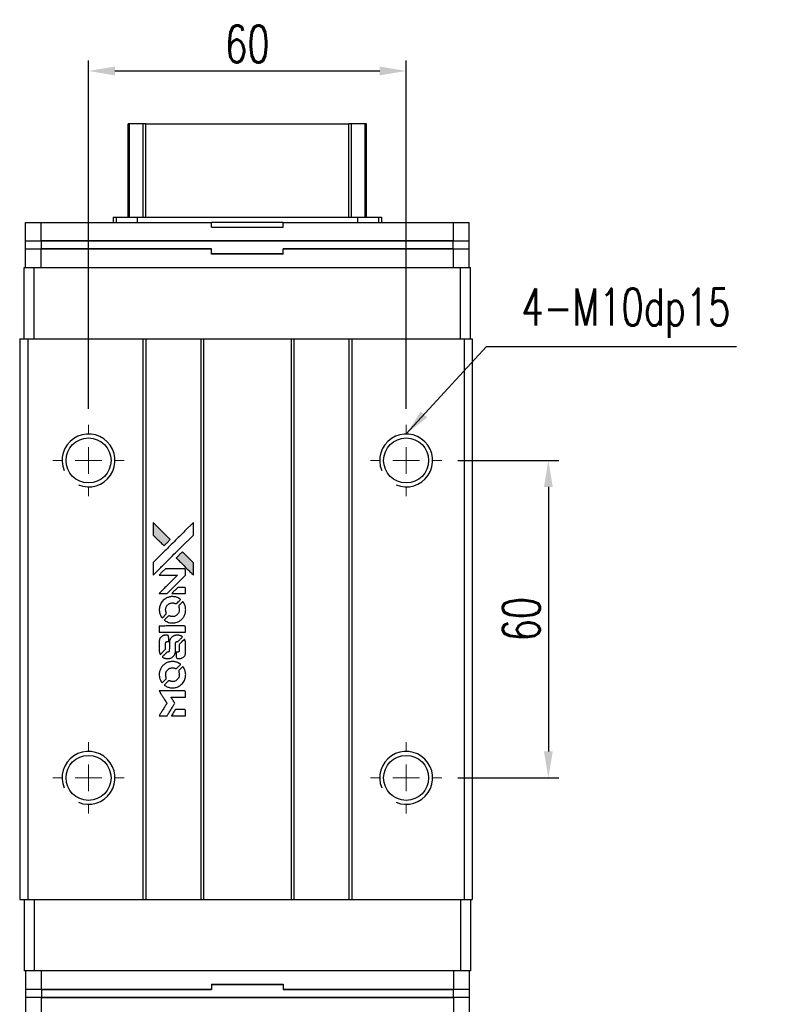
# Model space of a CAD drawing. Header units: millimetres. Extents: x 560 to 1055, y 594 to 1034.
# Tile 2 of 3: x 600 to 743, y 848 to 1034. Entities that reach past the tile are written whole.
import ezdxf

# ---------------------------------------------------------------- set-up
doc = ezdxf.new("R2010")
doc.units = ezdxf.units.MM
doc.header["$PDSIZE"] = -1
doc.layers.add('DIM', color=4, linetype='Continuous')
doc.styles.add('DIM-7', font='SIMPLEX.shx', dxfattribs={"width": 0.7, "bigfont": 'chineset.shx'})
doc.dimstyles.new('CNS', dxfattribs={"dimtxt": 3.5, "dimasz": 2.5, "dimexe": 1, "dimexo": 1.5, "dimgap": 0.09, "dimtad": 0, "dimdsep": 46, "dimtxsty": 'DIM-7', "dimcen": 0.09, "dimclrd": 1, "dimclre": 1, "dimclrt": 4, "dimadec": 0, "dimazin": 0, "dimtfac": 1, "dimtix": 1, "dimtmove": 2, "dimatfit": 3, "dimfxl": 1, "dimtvp": 0.971429, "dimtolj": 1, "dimarcsym": 0})

# ---------------------------------------------------------------- blocks, each defined once
blk = doc.blocks.new('SW_CENTERMARKSYMBOL_3')
at = {"color": 0, "linetype": 'Continuous', "lineweight": 18}
for p, q in [((0, 5), (0, 6.75)), ((0, 0), (0, 2.5)), ((-5, 0), (-6.75, 0)), ((0, 0), (-2.5, 0)), ((0, 0), (0, -2.5)), ((0, 0), (2.5, 0)), ((5, 0), (6.75, 0)), ((0, -5), (0, -6.75))]:
    blk.add_line(p, q, dxfattribs=at)
blk = doc.blocks.new('SW_CENTERMARKSYMBOL_4')
at = {"color": 0, "linetype": 'Continuous', "lineweight": 18}
for p, q in [((0, 5), (0, 6.75)), ((0, 0), (0, 2.5)), ((-5, 0), (-6.75, 0)), ((0, 0), (-2.5, 0)), ((0, 0), (0, -2.5)), ((0, 0), (2.5, 0)), ((5, 0), (6.75, 0)), ((0, -5), (0, -6.75))]:
    blk.add_line(p, q, dxfattribs=at)
blk = doc.blocks.new('SW_CENTERMARKSYMBOL_5')
at = {"color": 0, "linetype": 'Continuous', "lineweight": 18}
for p, q in [((0, 5), (0, 6.75)), ((0, 0), (0, 2.5)), ((-5, 0), (-6.75, 0)), ((0, 0), (-2.5, 0)), ((0, 0), (0, -2.5)), ((0, 0), (2.5, 0)), ((5, 0), (6.75, 0)), ((0, -5), (0, -6.75))]:
    blk.add_line(p, q, dxfattribs=at)
blk = doc.blocks.new('SW_CENTERMARKSYMBOL_6')
at = {"color": 0, "linetype": 'Continuous', "lineweight": 18}
for p, q in [((0, 5), (0, 6.75)), ((0, 0), (0, 2.5)), ((-5, 0), (-6.75, 0)), ((0, 0), (-2.5, 0)), ((0, 0), (0, -2.5)), ((0, 0), (2.5, 0)), ((5, 0), (6.75, 0)), ((0, -5), (0, -6.75))]:
    blk.add_line(p, q, dxfattribs=at)
blk = doc.blocks.new('*D191')
at = {"layer": 'DEFPOINTS', "color": 0}
for p in [(672.7, 1024.22), (612.7, 957.35), (672.7, 957.35)]:
    blk.add_point(p, dxfattribs=at)
at = {"layer": 'DIM', "color": 7, "lineweight": -2}
for p, q in [((612.7, 960.35), (612.7, 1026.22)), ((672.7, 960.35), (672.7, 1026.22)), ((617.7, 1024.22), (667.7, 1024.22))]:
    blk.add_line(p, q, dxfattribs=at)
at = {"layer": 'DIM', "color": 7}
for points in [[(617.7, 1025.05), (617.7, 1023.38), (612.7, 1024.22)], [(667.7, 1025.05), (667.7, 1023.38), (672.7, 1024.22)]]:
    blk.add_solid(points, dxfattribs=at)
at = {"layer": 'DIM', "color": 7, "insert": (642.7, 1029.32), "char_height": 7, "attachment_point": 5, "style": 'DIM-7'}
blk.add_mtext('\\A1;60', dxfattribs=at)
blk = doc.blocks.new('*D192')
at = {"layer": 'DEFPOINTS', "color": 0}
for p in [(679.45, 950.6), (679.45, 890.6), (699.56, 890.6)]:
    blk.add_point(p, dxfattribs=at)
at = {"layer": 'DIM', "color": 7, "lineweight": -2}
for p, q in [((682.45, 950.6), (701.56, 950.6)), ((699.56, 945.6), (699.56, 895.6)), ((682.45, 890.6), (701.56, 890.6))]:
    blk.add_line(p, q, dxfattribs=at)
at = {"layer": 'DIM', "color": 7}
for points in [[(698.73, 945.6), (700.4, 945.6), (699.56, 950.6)], [(698.73, 895.6), (700.4, 895.6), (699.56, 890.6)]]:
    blk.add_solid(points, dxfattribs=at)
at = {"layer": 'DIM', "color": 7, "insert": (694.46, 920.6), "char_height": 7, "attachment_point": 5, "rotation": 90, "style": 'DIM-7'}
blk.add_mtext('\\A1;60', dxfattribs=at)
blk = doc.blocks.new('LOGO2')
at = {"linetype": 'Continuous'}
h = blk.add_hatch(color=22, dxfattribs=at)
h.dxf.hatch_style = 1
h.paths.add_polyline_path([(583.53, 1429.73), (583.53, 1428.55), (583.53, 1427.37), (584.56, 1426.35, 0.000288), (584.95, 1425.96, 0.000479), (585.28, 1425.63, 0.000013), (585.58, 1425.34, 0.197177), (585.59, 1425.34, 0.197497), (585.59, 1425.34, 0.00004), (585.76, 1425.51, 0.000834), (585.95, 1425.7, 0.000506), (586.18, 1425.92), (586.76, 1426.5), (585.15, 1428.12)])
h.paths.add_polyline_path([(589.06, 1424.2), (588.47, 1423.62, 0.000476), (588.25, 1423.39, 0.000789), (588.06, 1423.2, 0.000035), (587.89, 1423.03, 0.19758), (587.89, 1423.03, 0.198396), (587.89, 1423.02, 0.000019), (588.12, 1422.79, 0.000582), (588.38, 1422.53, 0.000351), (588.68, 1422.23, 0.000108), (589.98, 1420.93, 0.000692), (590.64, 1420.28, 0.000077), (591.09, 1419.83, 0.197527), (591.11, 1419.82, 0.410181), (591.12, 1419.83, 0.000493), (591.12, 1420.07, 0.002424), (591.12, 1420.41, 0.000529), (591.12, 1420.98), (591.12, 1422.14), (590.09, 1423.17)])
at = {"color": 22}
for points in [[(584.56, 1426.35, 0.000288), (584.95, 1425.96, 0.000479), (585.28, 1425.63, 0.000013), (585.58, 1425.34, 0.197177), (585.59, 1425.34, 0.197497), (585.59, 1425.34, 0.00004), (585.76, 1425.51, 0.000836), (585.95, 1425.7, 0.000505), (586.18, 1425.92), (586.76, 1426.5), (585.15, 1428.12), (583.53, 1429.73), (583.53, 1428.55), (583.53, 1427.37)], [(584.95, 1421.21, -0.000056), (585.66, 1421.92, -0.000021), (586.65, 1422.91, -0.000021), (587.73, 1423.99, -0.000025), (588.75, 1425), (591.12, 1427.37), (591.12, 1428.54), (591.12, 1429.72), (589.52, 1428.13, 0.000274), (588.76, 1427.37, 0.000123), (587.75, 1426.37, 0.000121), (586.69, 1425.31, 0.000165), (585.73, 1424.35), (583.53, 1422.16), (583.53, 1420.98), (583.53, 1419.8)], [(588.68, 1422.23, 0.000108), (589.98, 1420.93, 0.000692), (590.64, 1420.28, 0.000077), (591.09, 1419.83, 0.197527), (591.11, 1419.82, 0.410182), (591.12, 1419.83, 0.000493), (591.12, 1420.07, 0.002424), (591.12, 1420.41, 0.000529), (591.12, 1420.98), (591.12, 1422.14), (590.09, 1423.17), (589.06, 1424.2), (588.47, 1423.62, 0.000476), (588.25, 1423.39, 0.000789), (588.06, 1423.2, 0.000035), (587.89, 1423.03, 0.19758), (587.89, 1423.03, 0.198396), (587.89, 1423.02, 0.000019), (588.12, 1422.79, 0.000582), (588.38, 1422.53, 0.000351)], [(585.41, 1416.31), (586.17, 1416.31), (587.91, 1418.06), (589.66, 1419.81), (589.66, 1420.29, 0.0008), (589.66, 1420.61, 0.010795), (589.65, 1420.72, 0.030495), (589.64, 1420.78, 0.080372), (589.63, 1420.83, 0.03816), (589.6, 1420.87, 0.041799), (589.57, 1420.91, 0.042486), (589.53, 1420.93, 0.042078), (589.49, 1420.96, 0.099276), (589.43, 1420.97, 0.003302), (589.19, 1420.97, 0.002586), (588.77, 1420.98, 0.000204), (587.64, 1420.97), (585.83, 1420.97), (585.25, 1420.39), (584.66, 1419.81), (586.4, 1419.8), (588.14, 1419.79), (586.42, 1418.08, 0.000253), (585.76, 1417.42, 0.000412), (585.2, 1416.87, 0.000041), (584.7, 1416.36, 0.041338), (584.68, 1416.34), (584.66, 1416.31)], [(588.34, 1416.31), (589.66, 1416.31), (589.66, 1416.8), (589.65, 1417.29), (589.62, 1417.35, 0.03146), (589.6, 1417.37, 0.026444), (589.58, 1417.4, 0.026444), (589.55, 1417.42, 0.031457), (589.53, 1417.44), (589.47, 1417.47), (588.82, 1417.48), (588.17, 1417.48), (587.6, 1416.9, 0.000745), (587.38, 1416.68, 0.001228), (587.19, 1416.49, 0.000087), (587.03, 1416.32, 0.195134), (587.03, 1416.32, 0.412117), (587.03, 1416.31, 0.000048), (587.41, 1416.31, 0.00109), (587.84, 1416.31, 0.000653)], [(584.7, 1412.97, 0.023681), (584.73, 1412.76, 0.022402), (584.78, 1412.55, 0.021929), (584.85, 1412.35, 0.020503), (584.94, 1412.15, 0.013745), (585, 1412.03, 0.009767), (585.07, 1411.9, 0.009658), (585.15, 1411.79, 0.027804), (585.21, 1411.71), (585.23, 1411.69), (585.59, 1412.05, 0.002053), (585.77, 1412.23, 0.006738), (585.88, 1412.35, 0.007826), (585.96, 1412.43, 0.063909), (585.99, 1412.47, 0.061532), (586.01, 1412.54, 0.068674), (586.02, 1412.6, 0.052072), (586, 1412.68, 0.019648), (585.97, 1412.79, -0.018366), (585.93, 1412.92, -0.0288), (585.9, 1413.04, -0.029061), (585.89, 1413.16, -0.019155), (585.89, 1413.29, -0.053809), (585.94, 1413.58, -0.058833), (586.04, 1413.85, -0.058566), (586.2, 1414.09, -0.052525), (586.42, 1414.29, -0.044733), (586.61, 1414.4, -0.040573), (586.82, 1414.49, -0.041123), (587.04, 1414.53, -0.04951), (587.25, 1414.54, -0.017369), (587.34, 1414.53, -0.024255), (587.43, 1414.51, -0.023787), (587.52, 1414.49, -0.015798), (587.61, 1414.45, 0.010631), (587.67, 1414.43, 0.033653), (587.71, 1414.42, 0.037806), (587.76, 1414.41, 0.016307), (587.81, 1414.41, 0.068179), (587.92, 1414.43, 0.095747), (588, 1414.47, 0.033418), (588.11, 1414.57, 0.002133), (588.42, 1414.88, 0.001452), (588.59, 1415.06, 0.012393), (588.67, 1415.14, 0.020479), (588.71, 1415.19, 0.344362), (588.71, 1415.21, 0.074287), (588.66, 1415.25, 0.005454), (588.53, 1415.34, 0.008391), (588.39, 1415.42, 0.017097), (588.27, 1415.48, 0.027375), (588.04, 1415.58, 0.02835), (587.8, 1415.66, 0.027723), (587.54, 1415.7, 0.023913), (587.27, 1415.72, 0.027047), (586.94, 1415.72, 0.031685), (586.64, 1415.67, 0.032425), (586.35, 1415.59, 0.031013), (586.07, 1415.47, 0.037914), (585.73, 1415.27, 0.040153), (585.44, 1415.03, 0.039834), (585.18, 1414.74, 0.036173), (584.97, 1414.4, 0.040752), (584.83, 1414.08, 0.035885), (584.73, 1413.71, 0.035491), (584.68, 1413.34, 0.037615)], [(585.71, 1411.22, 0.018008), (585.82, 1411.15, 0.009842), (585.95, 1411.07, 0.009807), (586.1, 1411, 0.015716), (586.22, 1410.94, 0.048467), (586.66, 1410.8, 0.045841), (587.14, 1410.75, 0.046006), (587.61, 1410.78, 0.049638), (588.06, 1410.9, 0.064819), (588.64, 1411.2, 0.06695), (589.11, 1411.65, 0.066691), (589.45, 1412.2, 0.063505), (589.65, 1412.83, 0.03135), (589.66, 1413, 0.010439), (589.67, 1413.24, 0.010391), (589.66, 1413.47, 0.032408), (589.64, 1413.63, 0.015696), (589.61, 1413.82, 0.018095), (589.56, 1414, 0.018551), (589.5, 1414.17, 0.018352), (589.42, 1414.33, 0.015568), (589.37, 1414.44, 0.009832), (589.29, 1414.56, 0.009795), (589.22, 1414.68, 0.023727), (589.16, 1414.76), (589.13, 1414.79), (588.77, 1414.43, 0.001528), (588.57, 1414.23, 0.010022), (588.47, 1414.12, 0.019586), (588.41, 1414.06, 0.061865), (588.38, 1414.01, 0.055054), (588.35, 1413.93, 0.061607), (588.35, 1413.85, 0.048725), (588.36, 1413.76, 0.020221), (588.39, 1413.64, -0.017722), (588.43, 1413.52, -0.02685), (588.45, 1413.4, -0.02759), (588.46, 1413.29, -0.020233), (588.46, 1413.17, -0.04793), (588.43, 1412.93, -0.048386), (588.35, 1412.7, -0.047866), (588.22, 1412.49, -0.044964), (588.06, 1412.3, -0.04333), (587.87, 1412.15, -0.050921), (587.66, 1412.03, -0.051473), (587.43, 1411.97, -0.0459), (587.19, 1411.94, -0.019014), (587.07, 1411.95, -0.024114), (586.96, 1411.96, -0.025081), (586.86, 1411.99, -0.023892), (586.76, 1412.02, 0.008624), (586.68, 1412.05, 0.026486), (586.62, 1412.06, 0.035074), (586.58, 1412.07, 0.02756), (586.52, 1412.07, 0.087163), (586.44, 1412.06, 0.073291), (586.36, 1412.01, 0.028074), (586.25, 1411.91, 0.002594), (585.99, 1411.66), (585.62, 1411.29)], [(587.17, 1409), (589.65, 1409), (589.65, 1409.49), (589.65, 1409.98), (589.63, 1410.04, 0.071429), (589.59, 1410.08, 0.054799), (589.54, 1410.13, 0.053585), (589.48, 1410.16, 0.060698), (589.42, 1410.17, 0.033975), (589.32, 1410.18), (588.05, 1410.18, 0.000726), (586.82, 1410.18, 0.001084), (585.74, 1410.17), (584.68, 1410.17), (584.68, 1409.58), (584.68, 1409)], [(584.69, 1405.36, 0.018538), (584.7, 1405.28, 0.010695), (584.72, 1405.2, 0.01068), (584.74, 1405.11, 0.017678), (584.76, 1405.03, 0.013849), (584.79, 1404.95, 0.011814), (584.83, 1404.86, 0.004513), (584.86, 1404.78, 0.290035), (584.88, 1404.77, 0.196418), (584.88, 1404.78, 0.000124), (585.03, 1404.92, 0.001477), (585.19, 1405.08, 0.000898), (585.38, 1405.27), (585.88, 1405.77), (585.88, 1406.39, -0.001471), (585.88, 1406.86, -0.028714), (585.89, 1407, -0.097073), (585.92, 1407.08, -0.084199), (585.98, 1407.15, -0.042698), (586.02, 1407.18, -0.053912), (586.07, 1407.21, -0.051004), (586.12, 1407.22, -0.032967), (586.18, 1407.22, 0.00807), (586.21, 1407.22, 0.003023), (586.26, 1407.22, 0.002994), (586.31, 1407.23, 0.003629), (586.35, 1407.23), (586.46, 1407.24), (586.46, 1407.71, 0.001618), (586.46, 1407.94, 0.005206), (586.45, 1408.09, 0.00535), (586.45, 1408.19, 0.060675), (586.44, 1408.24, 0.048484), (586.43, 1408.26, 0.02389), (586.42, 1408.29, 0.022812), (586.4, 1408.31, 0.02462), (586.38, 1408.34, 0.061781), (586.32, 1408.39, 0.080179), (586.25, 1408.41, 0.048561), (586.16, 1408.43, 0.010021), (585.99, 1408.43, 0.016602), (585.77, 1408.42, 0.031409), (585.6, 1408.4, 0.036474), (585.44, 1408.36, 0.03439), (585.29, 1408.29, 0.065928), (585.06, 1408.13, 0.069066), (584.88, 1407.91, 0.065697), (584.75, 1407.64, 0.051559), (584.69, 1407.33, 0.020904), (584.69, 1407.16, 0.000451), (584.68, 1406.34, 0.000419), (584.68, 1405.52, 0.022759)], [(585.33, 1404.27, 0.023289), (585.45, 1404.2, 0.026845), (585.57, 1404.13, 0.026047), (585.7, 1404.09, 0.019751), (585.85, 1404.04, 0.013249), (585.93, 1404.03, 0.025169), (586, 1404.02, 0.016532), (586.08, 1404.01, 0.002937), (586.24, 1404.01, 0.003317), (586.38, 1404.01, 0.011808), (586.47, 1404.02, 0.01777), (586.53, 1404.02, 0.021476), (586.6, 1404.03, 0.04325), (586.86, 1404.12, 0.045753), (587.1, 1404.24, 0.04649), (587.31, 1404.41, 0.047672), (587.49, 1404.61, 0.025315), (587.54, 1404.69, 0.015208), (587.6, 1404.8, 0.01512), (587.65, 1404.91, 0.022488), (587.69, 1405.01, 0.027857), (587.73, 1405.17, 0.034138), (587.75, 1405.32, 0.014286), (587.76, 1405.55, 0.00124), (587.76, 1406.13, -0.00103), (587.76, 1406.49, -0.002552), (587.76, 1406.75, -0.001594), (587.76, 1406.95, -0.047676), (587.77, 1407, -0.085307), (587.8, 1407.09, -0.097789), (587.87, 1407.15, -0.085947), (587.95, 1407.2, -0.051339), (588.07, 1407.22, 0.014634), (588.11, 1407.22, 0.015028), (588.15, 1407.23, 0.014927), (588.18, 1407.24, 0.059415), (588.2, 1407.24, 0.070595), (588.24, 1407.27, 0.00028), (588.66, 1407.69, 0.000111), (589.08, 1408.11, 0.200239), (589.09, 1408.13, 0.268906), (589.09, 1408.14, 0.001866), (588.98, 1408.2, 0.007532), (588.88, 1408.25, 0.017818), (588.81, 1408.29, 0.013256), (588.72, 1408.32, 0.011636), (588.63, 1408.35, 0.011528), (588.54, 1408.38, 0.012303), (588.45, 1408.4, 0.0423), (588.31, 1408.42, 0.013657), (588.1, 1408.42, 0.013857), (587.89, 1408.42, 0.037428), (587.74, 1408.4, 0.014927), (587.64, 1408.37, 0.0122), (587.53, 1408.34, 0.012518), (587.43, 1408.3, 0.023062), (587.36, 1408.27, 0.065961), (587.08, 1408.08, 0.06055), (586.85, 1407.82, 0.059676), (586.68, 1407.51, 0.060497), (586.6, 1407.16, 0.025683), (586.59, 1407.09, 0.001528), (586.59, 1406.87, 0.002124), (586.59, 1406.59, 0.001173), (586.59, 1406.25, -0.000809), (586.58, 1405.65, -0.017164), (586.58, 1405.48, -0.063931), (586.56, 1405.38, -0.108429), (586.52, 1405.31, -0.052941), (586.47, 1405.28, -0.063675), (586.42, 1405.25, -0.050562), (586.36, 1405.24, -0.020337), (586.27, 1405.23, 0.009897), (586.22, 1405.22, 0.016482), (586.17, 1405.22, 0.019019), (586.14, 1405.21, 0.06043), (586.11, 1405.2, 0.076267), (586.06, 1405.16, 0.00054), (585.68, 1404.77, 0.000307), (585.28, 1404.37, 0.142594), (585.26, 1404.34, 0.232419), (585.27, 1404.33, 0.022995), (585.28, 1404.31, 0.024627), (585.31, 1404.29, 0.015407)], [(587.91, 1404.2, 0.065483), (587.94, 1404.15, 0.053271), (587.98, 1404.1, 0.052018), (588.04, 1404.05, 0.0556), (588.1, 1404.02, 0.036839), (588.14, 1404.01, 0.026922), (588.18, 1404.01, 0.016905), (588.25, 1404, 0.004317), (588.35, 1404, 0.016369), (588.56, 1404.01, 0.029936), (588.74, 1404.03, 0.03418), (588.89, 1404.07, 0.031327), (589.04, 1404.14, 0.046935), (589.23, 1404.25, 0.054053), (589.38, 1404.39, 0.053701), (589.5, 1404.56, 0.045364), (589.58, 1404.76, 0.032479), (589.63, 1404.94, 0.03386), (589.65, 1405.12, 0.013578), (589.66, 1405.4, 0.001155), (589.66, 1406.13, 0.000413), (589.65, 1406.75, 0.005008), (589.65, 1406.99, 0.013199), (589.64, 1407.13, 0.033956), (589.63, 1407.22, 0.013909), (589.6, 1407.32, 0.010864), (589.57, 1407.43, 0.010938), (589.54, 1407.53, 0.028702), (589.51, 1407.6), (589.48, 1407.65), (588.97, 1407.15), (588.46, 1406.65), (588.46, 1406.06, -0.001504), (588.46, 1405.81, -0.00328), (588.46, 1405.62, -0.001901), (588.46, 1405.47, -0.061333), (588.45, 1405.43, -0.063621), (588.43, 1405.38, -0.048633), (588.4, 1405.33, -0.046769), (588.35, 1405.29, -0.047961), (588.3, 1405.26, -0.02678), (588.25, 1405.24, -0.050957), (588.22, 1405.23, -0.029398), (588.17, 1405.22, -0.00401), (588.06, 1405.22), (587.89, 1405.21), (587.89, 1404.74, 0.001061), (587.89, 1404.46, 0.009147), (587.89, 1404.33, 0.020721), (587.9, 1404.26, 0.051619)], [(584.7, 1400.71, 0.024131), (584.73, 1400.49, 0.022344), (584.78, 1400.28, 0.021883), (584.86, 1400.06, 0.020884), (584.95, 1399.85, 0.010669), (585.01, 1399.74, 0.010389), (585.08, 1399.62, 0.010913), (585.15, 1399.51, 0.022227), (585.2, 1399.44), (585.23, 1399.41), (585.6, 1399.78, 0.002452), (585.74, 1399.93, 0.003628), (585.87, 1400.06, 0.001662), (585.97, 1400.17, 0.070159), (585.99, 1400.2, 0.047671), (586, 1400.22, 0.018624), (586.01, 1400.25, 0.017921), (586.01, 1400.29, 0.018804), (586.01, 1400.32, 0.018255), (586.02, 1400.37, 0.041312), (586.01, 1400.41, 0.037164), (586, 1400.44, 0.012342), (585.98, 1400.49, -0.015101), (585.94, 1400.62, -0.035998), (585.91, 1400.72, -0.033244), (585.9, 1400.82, -0.011249), (585.9, 1400.97, -0.004059), (585.9, 1401.1, -0.019693), (585.9, 1401.17, -0.027943), (585.91, 1401.22, -0.014411), (585.93, 1401.3, -0.033089), (585.98, 1401.46, -0.033887), (586.06, 1401.62, -0.034021), (586.16, 1401.77, -0.033942), (586.28, 1401.9, -0.02816), (586.42, 1402.01, -0.035032), (586.56, 1402.11, -0.035269), (586.71, 1402.18, -0.029196), (586.87, 1402.23, -0.037862), (587.07, 1402.27, -0.043657), (587.25, 1402.27, -0.043064), (587.44, 1402.24, -0.035184), (587.63, 1402.18, 0.033699), (587.72, 1402.15, 0.052815), (587.8, 1402.14, 0.059167), (587.88, 1402.14, 0.058972), (587.95, 1402.17, 0.059208), (588.01, 1402.2, 0.021125), (588.08, 1402.26, 0.008691), (588.2, 1402.38, 0.000851), (588.47, 1402.66, 0.001873), (588.61, 1402.8, 0.013884), (588.68, 1402.87, 0.022355), (588.71, 1402.92, 0.341453), (588.71, 1402.93, 0.073011), (588.67, 1402.97, 0.004587), (588.54, 1403.06, 0.00748), (588.4, 1403.14, 0.016837), (588.29, 1403.2, 0.028606), (588.03, 1403.31, 0.031352), (587.77, 1403.39, 0.031004), (587.5, 1403.44, 0.0268), (587.21, 1403.45, 0.026698), (586.9, 1403.44, 0.03002), (586.6, 1403.39, 0.030357), (586.32, 1403.31, 0.028554), (586.05, 1403.19, 0.062944), (585.53, 1402.85, 0.062206), (585.12, 1402.39, 0.062448), (584.83, 1401.84, 0.064355), (584.69, 1401.25, 0.017377), (584.69, 1401.13, 0.008369), (584.68, 1400.98, 0.008367), (584.69, 1400.82, 0.01757)], [(585.71, 1398.95, 0.064158), (586.28, 1398.64, 0.06356), (586.92, 1398.49, 0.064004), (587.57, 1398.5, 0.066747), (588.19, 1398.68, 0.04321), (588.58, 1398.89, 0.044737), (588.91, 1399.17, 0.044901), (589.2, 1399.49, 0.044184), (589.42, 1399.87, 0.026293), (589.54, 1400.15, 0.033344), (589.62, 1400.43, 0.033227), (589.66, 1400.71, 0.025815), (589.67, 1401.02, 0.023119), (589.65, 1401.32, 0.031044), (589.6, 1401.58, 0.031337), (589.52, 1401.84, 0.024258), (589.4, 1402.11, 0.015622), (589.35, 1402.2, 0.008495), (589.28, 1402.31, 0.008415), (589.21, 1402.42, 0.020814), (589.16, 1402.49), (589.13, 1402.53), (588.77, 1402.17, 0.002843), (588.5, 1401.9, 0.033917), (588.41, 1401.79, 0.087906), (588.36, 1401.71, 0.073302), (588.35, 1401.61, 0.022047), (588.35, 1401.56, 0.026465), (588.36, 1401.52, 0.022233), (588.37, 1401.47, 0.009985), (588.39, 1401.4, -0.039011), (588.45, 1401.17, -0.044398), (588.46, 1400.95, -0.045096), (588.44, 1400.72, -0.04265), (588.38, 1400.5, -0.071154), (588.21, 1400.19, -0.068827), (587.96, 1399.94, -0.068713), (587.64, 1399.76, -0.070507), (587.3, 1399.68, -0.028605), (587.15, 1399.67, -0.031418), (587.01, 1399.69, -0.031044), (586.86, 1399.72, -0.02668), (586.72, 1399.76, 0.038913), (586.63, 1399.79, 0.043732), (586.55, 1399.8, 0.047754), (586.47, 1399.8, 0.075756), (586.41, 1399.78, 0.07294), (586.37, 1399.76, 0.003456), (586.27, 1399.67, 0.005023), (586.15, 1399.55, 0.002422), (585.99, 1399.39, 0.000819), (585.85, 1399.25, 0.001349), (585.73, 1399.13, 0.0001), (585.62, 1399.02, 0.205335), (585.62, 1399.02, 0.219821), (585.62, 1399.01, 0.002494), (585.65, 1399, 0.007089), (585.67, 1398.98, 0.004494)], [(585.42, 1393.22), (586.17, 1393.22), (586.3, 1393.42, -0.000297), (586.38, 1393.55, -0.000037), (586.55, 1393.82, -0.000043), (586.75, 1394.15, -0.000036), (586.96, 1394.5, 0.000044), (587.17, 1394.84, 0.000063), (587.36, 1395.14, 0.000035), (587.51, 1395.4, 0.0009), (587.55, 1395.47), (587.62, 1395.57), (587.53, 1395.7, 0.001175), (587.49, 1395.78, 0.000208), (587.4, 1395.92, 0.000225), (587.3, 1396.09, 0.000203), (587.19, 1396.26, -0.000711), (587.09, 1396.42, -0.001119), (587, 1396.56, -0.000263), (586.92, 1396.69, -0.04589), (586.91, 1396.7, -0.519312), (586.92, 1396.71, -0.001914), (587.12, 1396.72, -0.003124), (587.46, 1396.72, -0.000285), (588.28, 1396.72), (589.66, 1396.72), (589.66, 1397.2, 0.001727), (589.66, 1397.54, 0.025279), (589.65, 1397.67, 0.073886), (589.63, 1397.74, 0.07426), (589.6, 1397.8, 0.03264), (589.58, 1397.81, 0.01784), (589.56, 1397.83, 0.017712), (589.54, 1397.85, 0.026854), (589.52, 1397.86), (589.47, 1397.89), (587.07, 1397.89), (584.67, 1397.89), (584.68, 1397.87, -0.004595), (584.7, 1397.85, -0.00016), (584.74, 1397.77, -0.000298), (584.8, 1397.69, -0.000208), (584.86, 1397.59, 0.000986), (585.03, 1397.3, 0.00025), (585.32, 1396.84, 0.000268), (585.63, 1396.35, 0.000436), (585.9, 1395.93, -0.002932), (585.98, 1395.79, -0.004718), (586.06, 1395.67, -0.001113), (586.12, 1395.57, -0.227179), (586.12, 1395.55, -0.045982), (586.11, 1395.54, -0.000145), (586.03, 1395.4, -0.000825), (585.93, 1395.24, -0.000517), (585.81, 1395.06, 0.000056), (585.42, 1394.42, 0.000289), (585.2, 1394.07, 0.000481), (585.04, 1393.81, 0.000418), (584.87, 1393.54), (584.67, 1393.22)], [(588.34, 1393.22), (589.66, 1393.22), (589.66, 1393.7, 0.000842), (589.66, 1394, 0.010591), (589.66, 1394.12, 0.028995), (589.65, 1394.18, 0.069543), (589.64, 1394.23, 0.051063), (589.61, 1394.27, 0.039932), (589.57, 1394.31, 0.039414), (589.53, 1394.35, 0.045845), (589.49, 1394.37, 0.094811), (589.44, 1394.39, 0.007124), (589.31, 1394.39, 0.004713), (589.09, 1394.39, 0.000534), (588.59, 1394.39), (587.73, 1394.39), (587.65, 1394.27, 0.000828), (587.44, 1393.92, 0.000879), (587.22, 1393.57, 0.000048), (587.02, 1393.23, 0.137596), (587.01, 1393.22, 0.413028), (587.02, 1393.22, 0.000016), (587.4, 1393.22, 0.000623), (587.83, 1393.22, 0.000374)]]:
    blk.add_lwpolyline(points, format="xyb", close=True, dxfattribs=at)

msp = doc.modelspace()

# ---------------------------------------------------------------- linework, layer by layer
at = {"color": 7, "linetype": 'Continuous', "lineweight": 25}
for p, q in [((620.199, 996.6), (620.199, 1014.212)), ((620.438, 996.6), (620.438, 1014.212)), ((623.014, 996.6), (623.014, 1014.212)), ((623.509, 1014.212), (661.889, 1014.212)), ((623.509, 996.6), (623.509, 1014.212)), ((661.889, 996.6), (661.889, 1014.212)), ((662.383, 996.6), (662.383, 1014.212)), ((664.959, 996.6), (664.959, 1014.212)), ((665.199, 996.6), (665.199, 1014.212)), ((617.346, 996.6), (617.346, 995.6)), ((617.346, 996.6), (617.899, 996.6)), ((617.899, 996.6), (617.899, 995.6)), ((617.899, 996.6), (621.913, 996.6)), ((621.913, 996.6), (621.913, 995.6)), ((621.913, 996.6), (663.485, 996.6)), ((663.485, 996.6), (663.485, 995.6)), ((663.485, 996.6), (667.499, 996.6)), ((667.499, 996.6), (667.499, 995.6)), ((667.499, 996.6), (668.051, 996.6)), ((668.051, 996.6), (668.051, 995.6)), ((600.774, 992.1), (600.774, 995.6)), ((600.774, 995.6), (603.774, 995.6)), ((603.774, 992.1), (603.774, 995.6)), ((603.774, 995.6), (635.949, 995.6)), ((635.949, 994.7), (635.949, 995.6)), ((649.449, 995.6), (635.949, 995.6)), ((635.949, 994.7), (649.449, 994.7)), ((649.449, 994.7), (649.449, 995.6)), ((649.449, 995.6), (681.624, 995.6)), ((681.624, 992.1), (681.624, 995.6)), ((681.624, 995.6), (684.624, 995.6)), ((684.624, 992.1), (684.624, 995.6)), ((600.774, 992.1), (603.774, 992.1)), ((600.799, 990.6), (600.799, 992.1)), ((603.774, 992.1), (681.624, 992.1)), ((603.799, 990.6), (603.799, 992.1)), ((681.599, 992.1), (603.799, 992.1)), ((681.599, 990.6), (681.599, 992.1)), ((681.624, 992.1), (684.624, 992.1)), ((684.599, 990.6), (684.599, 992.1)), ((600.774, 987.1), (600.774, 990.6)), ((600.774, 990.6), (603.774, 990.6)), ((603.774, 987.1), (603.774, 990.6)), ((603.774, 990.6), (635.949, 990.6)), ((635.949, 990.6), (603.799, 990.6)), ((635.949, 989.7), (635.949, 990.6)), ((635.949, 989.6), (635.949, 990.6)), ((649.449, 989.7), (649.449, 990.6)), ((649.449, 990.6), (681.624, 990.6)), ((681.599, 990.6), (649.449, 990.6)), ((649.449, 989.6), (649.449, 990.6)), ((681.624, 987.1), (681.624, 990.6)), ((681.624, 990.6), (684.624, 990.6)), ((684.624, 987.1), (684.624, 990.6)), ((635.949, 989.7), (649.449, 989.7)), ((649.449, 989.6), (635.949, 989.6)), ((600.549, 973.6), (600.549, 987.1)), ((600.549, 987.1), (602.449, 987.1)), ((602.449, 973.6), (602.449, 987.1)), ((602.449, 987.1), (682.949, 987.1)), ((682.949, 973.6), (682.949, 987.1)), ((682.949, 987.1), (684.849, 987.1)), ((684.849, 973.6), (684.849, 987.1)), ((599.699, 973.6), (599.699, 867.6)), ((599.699, 973.6), (601.249, 973.6)), ((601.249, 973.6), (601.249, 867.6)), ((601.249, 973.6), (622.949, 973.6)), ((622.949, 973.6), (622.949, 867.6)), ((622.949, 973.6), (623.499, 973.6)), ((623.499, 973.6), (623.499, 867.6)), ((623.499, 973.6), (633.899, 973.6)), ((633.899, 973.6), (633.899, 867.6)), ((633.899, 973.6), (634.449, 973.6)), ((634.449, 973.6), (634.449, 867.6)), ((634.449, 973.6), (650.949, 973.6)), ((650.949, 973.6), (650.949, 867.6)), ((650.949, 973.6), (651.499, 973.6)), ((651.499, 973.6), (651.499, 867.6)), ((651.499, 973.6), (661.899, 973.6)), ((661.899, 973.6), (661.899, 867.6)), ((661.899, 973.6), (662.449, 973.6)), ((662.449, 973.6), (662.449, 867.6)), ((662.449, 973.6), (683.649, 973.6)), ((683.649, 973.6), (683.649, 867.6)), ((683.649, 973.6), (685.199, 973.6)), ((685.199, 973.6), (685.199, 867.6)), ((599.699, 867.6), (601.249, 867.6)), ((600.549, 867.6), (600.549, 854.1)), ((601.249, 867.6), (622.949, 867.6)), ((602.449, 867.6), (602.449, 854.1)), ((622.949, 867.6), (623.499, 867.6)), ((623.499, 867.6), (633.899, 867.6)), ((633.899, 867.6), (634.449, 867.6)), ((634.449, 867.6), (650.949, 867.6)), ((650.949, 867.6), (651.499, 867.6)), ((651.499, 867.6), (661.899, 867.6)), ((661.899, 867.6), (662.449, 867.6)), ((662.449, 867.6), (683.649, 867.6)), ((682.949, 867.6), (682.949, 854.1)), ((683.649, 867.6), (685.199, 867.6)), ((684.849, 867.6), (684.849, 854.1)), ((602.449, 854.1), (600.549, 854.1)), ((600.774, 854.1), (600.774, 850.6)), ((682.949, 854.1), (602.449, 854.1)), ((603.774, 854.1), (603.774, 850.6)), ((681.624, 854.1), (681.624, 850.6)), ((684.849, 854.1), (682.949, 854.1)), ((684.624, 854.1), (684.624, 850.6)), ((603.774, 850.6), (600.774, 850.6)), ((600.799, 850.6), (600.799, 849.1)), ((635.949, 850.6), (603.774, 850.6)), ((603.799, 850.6), (603.799, 849.1)), ((603.799, 850.6), (635.949, 850.6)), ((635.949, 851.6), (635.949, 850.6)), ((635.949, 851.6), (649.449, 851.6)), ((635.949, 851.5), (635.949, 850.6)), ((649.449, 851.5), (635.949, 851.5)), ((649.449, 851.6), (649.449, 850.6)), ((649.449, 851.5), (649.449, 850.6)), ((681.624, 850.6), (649.449, 850.6)), ((649.449, 850.6), (681.599, 850.6)), ((681.599, 850.6), (681.599, 849.1)), ((684.624, 850.6), (681.624, 850.6)), ((684.599, 850.6), (684.599, 849.1)), ((600.774, 849.1), (600.774, 845.6)), ((603.774, 849.1), (600.774, 849.1)), ((603.774, 849.1), (603.774, 845.6)), ((681.624, 849.1), (603.774, 849.1)), ((603.799, 849.1), (681.599, 849.1)), ((681.624, 849.1), (681.624, 845.6)), ((684.624, 849.1), (681.624, 849.1)), ((684.624, 849.1), (684.624, 845.6))]:
    msp.add_line(p, q, dxfattribs=at)
for centre in [(612.699, 950.6), (672.699, 950.6), (612.699, 890.6), (672.699, 890.6)]:
    msp.add_circle(centre, 4.25, dxfattribs=at)
for centre in [(612.699, 950.6), (672.699, 950.6), (612.699, 890.6), (672.699, 890.6)]:
    msp.add_arc(centre, 5, 247.5, 202.5)
for points, knots in [([(620.438, 1014.212), (620.376, 1014.212), (620.311, 1014.212), (620.221, 1014.212), (620.199, 1014.212), (620.199, 1014.212)], [0, 0, 0, 0, 0.5, 0.5, 1, 1, 1, 1]), ([(623.014, 1014.212), (622.967, 1014.212), (622.873, 1014.212), (622.584, 1014.212), (622.388, 1014.212), (621.916, 1014.212), (621.641, 1014.212), (621.054, 1014.212), (620.744, 1014.212), (620.438, 1014.212)], [0, 0, 0, 0, 0.25, 0.25, 0.5, 0.5, 0.75, 0.75, 1, 1, 1, 1]), ([(623.509, 1014.212), (623.454, 1014.212), (623.396, 1014.212), (623.284, 1014.212), (623.229, 1014.212), (623.136, 1014.212), (623.097, 1014.212), (623.04, 1014.212), (623.022, 1014.212), (623.014, 1014.212)], [0, 0, 0, 0, 0.25, 0.25, 0.5, 0.5, 0.75, 0.75, 1, 1, 1, 1]), ([(662.383, 1014.212), (662.375, 1014.212), (662.357, 1014.212), (662.3, 1014.212), (662.261, 1014.212), (662.168, 1014.212), (662.113, 1014.212), (662.001, 1014.212), (661.943, 1014.212), (661.889, 1014.212)], [0, 0, 0, 0, 0.25, 0.25, 0.5, 0.5, 0.75, 0.75, 1, 1, 1, 1]), ([(664.959, 1014.212), (664.654, 1014.212), (664.343, 1014.212), (663.756, 1014.212), (663.481, 1014.212), (663.009, 1014.212), (662.814, 1014.212), (662.524, 1014.212), (662.43, 1014.212), (662.383, 1014.212)], [0, 0, 0, 0, 0.25, 0.25, 0.5, 0.5, 0.75, 0.75, 1, 1, 1, 1]), ([(665.199, 1014.212), (665.199, 1014.212), (665.176, 1014.212), (665.086, 1014.212), (665.021, 1014.212), (664.959, 1014.212)], [0, 0, 0, 0, 0.5, 0.5, 1, 1, 1, 1])]:
    msp.add_open_spline(points, degree=3, knots=knots, dxfattribs=at)

# ---------------------------------------------------------------- block references
at = {"color": 7, "linetype": 'Continuous', "lineweight": 0}
for name, p in [('SW_CENTERMARKSYMBOL_3', (612.699, 950.6)), ('SW_CENTERMARKSYMBOL_6', (672.699, 950.6)), ('SW_CENTERMARKSYMBOL_4', (612.699, 890.6)), ('SW_CENTERMARKSYMBOL_5', (672.699, 890.6))]:
    msp.add_blockref(name, p, dxfattribs=at)
at = {"layer": 'DIM'}
msp.add_blockref('LOGO2', (41.38, -490.865), dxfattribs=at)

# ---------------------------------------------------------------- texts
at = {"layer": 'DIM', "color": 0, "insert": (694.474, 973.766), "char_height": 7, "attachment_point": 7, "style": 'DIM-7'}
msp.add_mtext('\\A1;4-M10dp15', dxfattribs=at)

# ---------------------------------------------------------------- dimensions: what is measured, and where the dimension line sits
at = {"layer": 'DIM', "color": 0}
dim = msp.add_linear_dim(base=(672.699, 1024.217), p1=(612.699, 957.35), p2=(672.699, 957.35), dimstyle='CNS', override={"dimscale": 2, "dimgap": 0.8, "dimtad": 1, "dimclrd": 7, "dimclre": 7, "dimclrt": 7, "dimtmove": 1}, dxfattribs=at)
dim.commit()
dim.dimension.update_dxf_attribs({"geometry": '*D191', "text_midpoint": (642.699, 1029.317)})
dim = msp.add_linear_dim(base=(699.562, 890.6), p1=(679.449, 950.6), p2=(679.449, 890.6), angle=90, dimstyle='CNS', override={"dimscale": 2, "dimgap": 0.8, "dimtad": 1, "dimclrd": 7, "dimclre": 7, "dimclrt": 7, "dimtmove": 1}, dxfattribs=at)
dim.commit()
dim.dimension.update_dxf_attribs({"geometry": '*D192', "text_midpoint": (694.462, 920.6)})

# ---------------------------------------------------------------- leaders
at = {"layer": 'DIM', "color": 0, "annotation_type": 0, "has_hookline": 1, "hookline_direction": 0, "text_width": 40.6}
msp.add_leader([(672.699, 955.6), (687.874, 972.166), (692.874, 972.166)], dimstyle='CNS', override={"dimscale": 2, "dimgap": 0.8, "dimtad": 1, "dimclrd": 7, "dimclre": 4, "dimtmove": 1}, dxfattribs=at)

doc.saveas('drawing.dxf')
